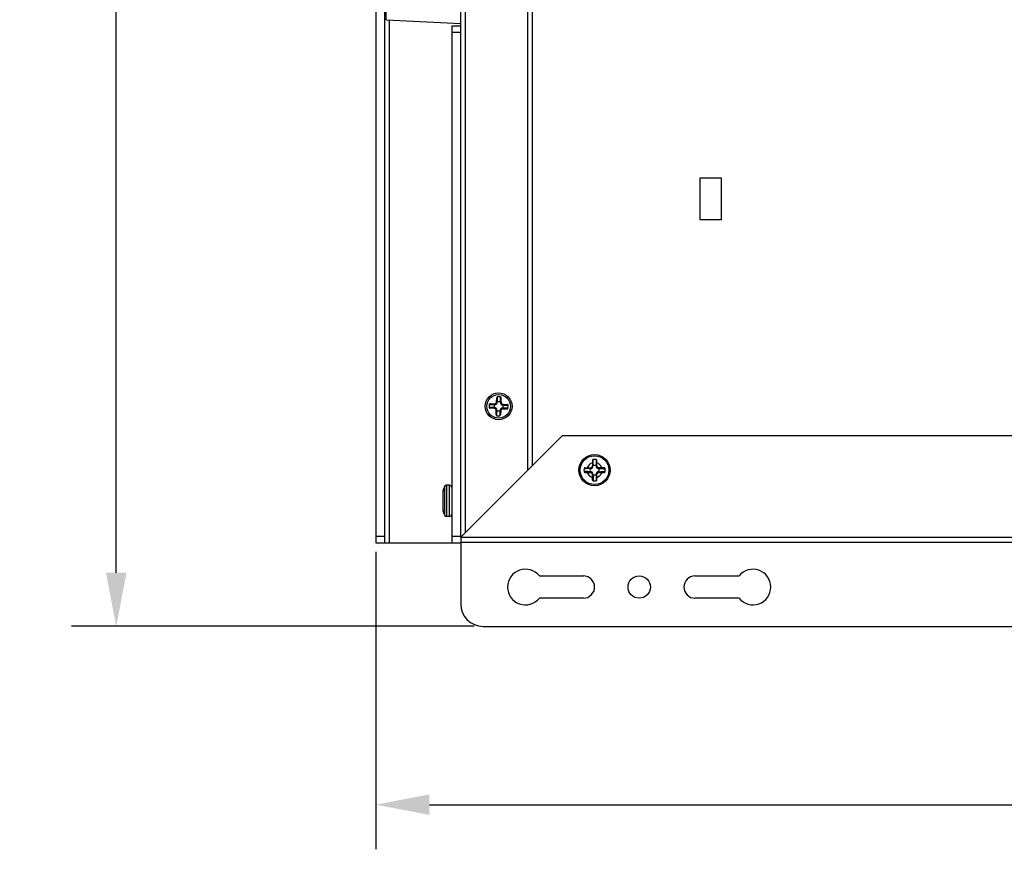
# Model space of a CAD drawing. Header units: millimetres. Extents: x 818 to 1412, y 141 to 561.
# Tile 22 of 86: x 992 to 1048, y 329 to 375. Entities that reach past the tile are written whole.
import ezdxf

# ---------------------------------------------------------------- set-up
doc = ezdxf.new("R2010")
doc.units = ezdxf.units.MM
doc.header["$LTSCALE"] = 61.468
doc.header["$PDMODE"] = 3
doc.header["$PDSIZE"] = 0.3125
doc.layers.get('0').update_dxf_attribs({"linetype": 'CONTINUOUS'})
doc.layers.get('Defpoints').update_dxf_attribs({"linetype": 'CONTINUOUS'})
doc.styles.get("Standard").update_dxf_attribs({"font": 'simfang.ttf'})
doc.dimstyles.new('DIMSTYLE_1', dxfattribs={"dimtxt": 4, "dimasz": 3, "dimexe": 2.5, "dimexo": 0.5, "dimgap": 0.75, "dimtad": 1, "dimlfac": 4, "dimdsep": 46, "dimtxsty": 'STANDARD', "dimblk": '_FILLED', "dimcen": 0.09, "dimclrt": 3, "dimazin": 2, "dimtp": 0.5, "dimtm": 0.5, "dimtfac": 1, "dimtofl": 0, "dimtmove": 0, "dimatfit": 3, "dimldrblk": '_FILLED', "dimfxl": 1, "dimtolj": 1, "dimarcsym": 0})

# ---------------------------------------------------------------- blocks, each defined once
blk = doc.blocks.new('_FILLED')
at = {"color": 0, "linetype": 'ByBlock'}
blk.add_solid([(0, 0), (-1, 0.192), (-1, -0.192)], dxfattribs=at)
blk = doc.blocks.new('*D11')
at = {"color": 0, "lineweight": -2}
for p, q in [((1017.914, 433.647), (995.363, 433.647)), ((997.863, 344.497), (997.863, 430.647)), ((1017.914, 341.497), (995.363, 341.497))]:
    blk.add_line(p, q, dxfattribs=at)
at = {"layer": 'Defpoints', "color": 0}
for p in [(997.863, 433.647), (1018.414, 433.647), (1018.414, 341.497)]:
    blk.add_point(p, dxfattribs=at)
at = {"color": 0, "lineweight": -2, "xscale": 3, "yscale": 3, "zscale": 3}
for p, rotation in [((997.863, 433.647), 90), ((997.863, 341.497), 270)]:
    blk.add_blockref('_FILLED', p, dxfattribs=dict(at, rotation=rotation))
at = {"color": 3, "insert": (995.079, 387.572), "char_height": 4, "attachment_point": 5, "rotation": 90}
blk.add_mtext('\\A1;368.6', dxfattribs=at)
blk = doc.blocks.new('*D12')
at = {"color": 0, "lineweight": -2}
for p, q in [((1099.964, 345.947), (1099.964, 329.005)), ((1012.414, 345.665), (1012.414, 329.005)), ((1015.414, 331.505), (1096.964, 331.505))]:
    blk.add_line(p, q, dxfattribs=at)
at = {"layer": 'Defpoints', "color": 0}
for p in [(1012.414, 346.165), (1099.964, 346.447), (1099.964, 331.505)]:
    blk.add_point(p, dxfattribs=at)
at = {"color": 0, "lineweight": -2, "xscale": 3, "yscale": 3, "zscale": 3, "rotation": 180}
blk.add_blockref('_FILLED', (1012.414, 331.505), dxfattribs=at)
at = {"color": 0, "lineweight": -2, "xscale": 3, "yscale": 3, "zscale": 3}
blk.add_blockref('_FILLED', (1099.964, 331.505), dxfattribs=at)
at = {"color": 3, "insert": (1056.189, 334.29), "char_height": 4, "attachment_point": 5}
blk.add_mtext('\\A1;350.2', dxfattribs=at)

msp = doc.modelspace()

# ---------------------------------------------------------------- linework, layer by layer
at = {"linetype": 'Continuous'}
for p, q in [((1012.4142, 428.9465), (1012.4142, 346.1655)), ((1012.9142, 346.1655), (1012.9142, 428.9465)), ((1017.1642, 346.4965), (1017.1642, 428.6465)), ((1017.4142, 428.3965), (1017.4142, 346.7465)), ((1020.9142, 424.8965), (1020.9142, 350.2465)), ((1021.1642, 424.6465), (1021.1642, 350.4965)), ((1012.9892, 375.4795), (1012.9892, 399.6259)), ((1012.9892, 375.4795), (1017.1642, 375.2607)), ((1013.1642, 375.4704), (1013.1642, 346.1655)), ((1016.6642, 375.1386), (1016.6642, 346.1655)), ((1016.6642, 375.1386), (1017.1642, 375.1386)), ((1017.1642, 374.7636), (1016.6642, 374.7636)), ((1030.58, 364.2718), (1030.58, 366.6213)), ((1030.58, 366.6213), (1031.7484, 366.6213)), ((1031.7484, 366.6213), (1031.7484, 364.2718)), ((1031.7484, 364.2718), (1030.58, 364.2718)), ((1019.1734, 354.0149), (1019.187, 354.2974)), ((1019.2309, 354.3166), (1019.2332, 354.3526)), ((1019.2309, 354.3166), (1019.2332, 354.3526)), ((1019.395, 354.3086), (1019.3962, 354.3447)), ((1019.4231, 354.0027), (1019.4368, 354.2853)), ((1018.7941, 353.7632), (1018.7581, 353.7655)), ((1018.7941, 353.7632), (1018.7581, 353.7655)), ((1018.766, 353.9285), (1018.8021, 353.9273)), ((1019.0958, 353.7057), (1018.8133, 353.7194)), ((1018.8254, 353.9691), (1019.108, 353.9554)), ((1019.06, 353.7425), (1019.0414, 353.7434)), ((1019.0501, 353.9232), (1019.0687, 353.9223)), ((1019.1416, 353.3577), (1019.1553, 353.6403)), ((1019.2102, 354.0507), (1019.2111, 354.0693)), ((1019.3909, 354.0606), (1019.39, 354.042)), ((1019.405, 353.6281), (1019.3914, 353.3457)), ((1019.4704, 353.6876), (1019.753, 353.674)), ((1019.4826, 353.9373), (1019.7651, 353.9237)), ((1019.5283, 353.7199), (1019.5097, 353.7208)), ((1019.5184, 353.9005), (1019.537, 353.8997)), ((1019.8124, 353.7145), (1019.7763, 353.7158)), ((1019.7843, 353.8798), (1019.8203, 353.8776)), ((1019.1822, 353.2983), (1019.1834, 353.3344)), ((1019.1875, 353.5824), (1019.1884, 353.601)), ((1019.3475, 353.3264), (1019.3452, 353.2904)), ((1019.3475, 353.3264), (1019.3452, 353.2904)), ((1019.3682, 353.5924), (1019.3673, 353.5737)), ((1017.1642, 346.4965), (1022.8642, 352.1965)), ((1022.8642, 352.1965), (1093.9642, 352.1965)), ((1024.1263, 350.3715), (1024.4795, 350.3715)), ((1024.4205, 350.3365), (1024.4423, 350.3365)), ((1024.5392, 350.7844), (1024.5392, 350.4312)), ((1024.5742, 350.4685), (1024.5742, 350.4902)), ((1024.7542, 350.4902), (1024.7542, 350.4685)), ((1024.7892, 350.4315), (1024.7892, 350.7844)), ((1025.2021, 350.3715), (1024.8489, 350.3715)), ((1024.8861, 350.3365), (1024.9079, 350.3365)), ((1024.1263, 350.1215), (1024.4795, 350.1215)), ((1024.4423, 350.1565), (1024.4205, 350.1565)), ((1024.5392, 349.7087), (1024.5392, 350.0616)), ((1024.5742, 350.0028), (1024.5742, 350.0246)), ((1024.7542, 350.0246), (1024.7542, 350.0028)), ((1024.7892, 349.7087), (1024.7892, 350.0618)), ((1024.8489, 350.1215), (1025.2021, 350.1215)), ((1024.9079, 350.1565), (1024.8861, 350.1565)), ((1016.251, 349.331), (1016.251, 347.7225)), ((1016.3636, 349.4017), (1016.3636, 347.6518)), ((1016.5392, 349.4017), (1016.3636, 349.4017)), ((1016.5392, 347.6518), (1016.5392, 349.4017)), ((1016.1642, 348.9322), (1016.1642, 348.6517)), ((1016.1757, 349.0787), (1016.1759, 349.0805)), ((1016.1759, 349.0805), (1016.1764, 349.0835)), ((1016.1764, 349.0835), (1016.1781, 349.0945)), ((1016.1781, 349.0945), (1016.1798, 349.1058)), ((1016.1798, 349.1058), (1016.1799, 349.1068)), ((1016.1804, 349.1103), (1016.1805, 349.1107)), ((1016.1805, 349.1107), (1016.1809, 349.1137)), ((1016.1813, 349.1176), (1016.1813, 349.1231)), ((1016.1736, 348.6517), (1016.1642, 348.6517)), ((1016.1642, 348.4017), (1016.1642, 348.1213)), ((1016.1642, 348.4017), (1016.1736, 348.4017)), ((1016.1813, 348.4459), (1016.1813, 348.6076)), ((1016.1759, 347.973), (1016.1757, 347.9748)), ((1016.1764, 347.97), (1016.1759, 347.973)), ((1016.1781, 347.959), (1016.1764, 347.97)), ((1016.1799, 347.9467), (1016.1798, 347.9477)), ((1016.1805, 347.9427), (1016.1804, 347.9432)), ((1016.1813, 347.9304), (1016.1813, 347.9359)), ((1016.5392, 347.6517), (1016.3636, 347.6517)), ((1012.4142, 346.5405), (1012.9142, 346.5405)), ((1016.6642, 346.5405), (1017.1642, 346.5405)), ((1017.1642, 346.4965), (1099.6642, 346.4965)), ((1017.1642, 346.4965), (1017.1642, 342.7465)), ((1012.4142, 346.1655), (1017.1642, 346.1655)), ((1099.6642, 346.1965), (1017.1642, 346.1965)), ((1021.5698, 344.3215), (1024.0392, 344.3215)), ((1030.2892, 344.3215), (1032.7586, 344.3215)), ((1024.0392, 343.0715), (1021.5698, 343.0715)), ((1032.7586, 343.0715), (1030.2892, 343.0715)), ((1018.4142, 341.4965), (1098.4142, 341.4965))]:
    msp.add_line(p, q, dxfattribs=at)
for centre, radius in [((1019.2892, 353.8215), 0.75), ((1019.2892, 353.8215), 0.6625), ((1024.6642, 350.2465), 0.875), ((1024.6642, 350.2465), 0.8043), ((1027.1642, 343.6965), 0.625)]:
    msp.add_circle(centre, radius, dxfattribs=at)
for centre, radius, start, end in [((1019.2892, 353.8215), 0.534, 78.44324, 96.02318), ((1019.2892, 353.8215), 0.534, 168.44294, 186.02317), ((1019.2892, 353.8215), 0.2598, 156.96588, 197.50168), ((1019.0988, 353.7404), 0.0351, 239.74856, 241.12473), ((1019.2081, 354.0119), 0.0351, 149.74847, 151.12466), ((1019.2892, 353.8215), 0.2598, 66.96588, 107.50168), ((1019.4796, 353.9026), 0.0351, 59.74856, 61.12473), ((1019.2892, 353.8215), 0.2598, 336.96588, 17.50168), ((1019.2892, 353.8215), 0.534, 348.44374, 6.02417), ((1019.2892, 353.8215), 0.534, 258.44396, 276.02451), ((1019.2892, 353.8215), 0.2598, 246.96588, 287.50168), ((1019.3703, 353.6311), 0.0351, 329.74847, 331.12467), ((1024.6642, 350.2465), 0.5964, 172.20604, 187.7936), ((1024.6642, 350.2465), 0.4243, 107.13347, 162.86653), ((1024.6642, 350.2465), 0.2598, 159.7321, 200.2679), ((1024.6642, 350.2465), 0.2598, 69.7321, 110.2679), ((1024.6642, 350.2465), 0.5964, 82.20693, 97.79347), ((1024.6642, 350.2465), 0.4243, 17.13347, 72.86653), ((1024.6642, 350.2465), 0.2598, 339.7321, 20.2679), ((1024.6642, 350.2465), 0.5964, 352.20653, 7.79299), ((1024.6642, 350.2465), 0.4243, 197.13347, 252.86653), ((1024.6642, 350.2465), 0.2598, 249.7321, 290.2679), ((1024.6642, 350.2465), 0.4243, 287.13347, 342.86653), ((1017.0392, 348.951), 0.875, 154.26205, 168.66001), ((1016.3636, 349.2767), 0.125, 90, 154.26188), ((1016.5392, 349.2767), 0.125, 0, 90), ((1024.6642, 350.2465), 0.5964, 262.2064, 277.79395), ((1017.1022, 348.9325), 0.938, 174.61361, 180.01602), ((1017.0869, 348.9336), 0.9226, 173.82208, 174.59508), ((1017.0807, 348.9343), 0.9165, 173.21396, 173.8219), ((1017.0716, 348.9354), 0.9073, 171.81264, 173.2153), ((1018.4752, 348.7326), 2.3255, 171.44156, 171.79234), ((1015.5957, 349.1928), 0.5906, 351.62262, 351.96121), ((1017.1022, 348.121), 0.938, 179.98397, 185.38636), ((1017.0869, 348.1199), 0.9227, 185.40492, 186.16312), ((1017.0808, 348.1192), 0.9165, 186.16327, 186.786), ((1017.0717, 348.1181), 0.9073, 186.78468, 188.18727), ((1018.4782, 348.3213), 2.3285, 188.20779, 188.55829), ((1014.2011, 347.653), 2.0006, 8.47134, 8.79859), ((1015.6575, 347.8695), 0.5281, 8.01862, 8.39784), ((1015.9655, 347.9125), 0.2171, 7.22138, 8.01076), ((1017.0392, 348.1024), 0.875, 191.33999, 205.73795), ((1016.3636, 347.7767), 0.125, 205.73812, 270), ((1016.5392, 347.7767), 0.125, 270, 0), ((1020.7892, 343.6965), 1, 38.68219, 321.31781), ((1024.0392, 343.6965), 0.625, 270, 90), ((1030.2892, 343.6965), 0.625, 90, 270), ((1033.5392, 343.6965), 1, 218.68219, 141.31781), ((1018.4142, 342.7465), 1.25, 180, 270)]:
    msp.add_arc(centre, radius, start, end, dxfattribs=at)
for centre, major_axis, ratio, start_param, end_param in [((1019.0251, 353.5818), (0.095, 0.0863), 0.982677, -0.7766612, 0.7766612), ((1019.0494, 354.0856), (-0.0863, 0.095), 0.982677, -3.9182539, -2.3649315), ((1019.529, 353.5574), (-0.0863, 0.095), 0.982677, -0.7766612, 0.7766612), ((1019.5533, 354.0613), (0.095, 0.0863), 0.982677, 2.3649315, 3.9182539), ((1024.4127, 350.498), (0.09, -0.09), 0.9883345, -0.7795313, 0.7795313), ((1024.9157, 350.498), (0.09, 0.09), 0.9883345, 2.3620614, 3.9211239), ((1024.4127, 349.995), (0.09, 0.09), 0.9883345, -0.7795313, 0.7795313), ((1024.9157, 349.995), (0.09, -0.09), 0.9883345, 2.3620614, 3.9211239)]:
    msp.add_ellipse(centre, major_axis=major_axis, ratio=ratio, start_param=start_param, end_param=end_param, dxfattribs=at)
for points, knots in [([(1019.2332, 354.3526), (1019.2267, 354.3519), (1019.214, 354.3476), (1019.1993, 354.3342), (1019.1899, 354.3168), (1019.1874, 354.3039), (1019.187, 354.2974)], [0, 0, 0, 0, 0.2495137, 0.4993952, 0.7495802, 1, 1, 1, 1]), ([(1019.22, 354.1637), (1019.2211, 354.1765), (1019.225, 354.2275), (1019.2284, 354.2785), (1019.2309, 354.3166)], [0, 0, 0, 0, 0.2517513, 1, 1, 1, 1]), ([(1019.391, 354.1544), (1019.3912, 354.1673), (1019.3922, 354.2187), (1019.3937, 354.2702), (1019.395, 354.3086)], [0, 0, 0, 0, 0.2517732, 1, 1, 1, 1]), ([(1019.4368, 354.2853), (1019.4371, 354.2918), (1019.4358, 354.3049), (1019.4281, 354.3232), (1019.4147, 354.3379), (1019.4025, 354.3434), (1019.3962, 354.3447)], [0, 0, 0, 0, 0.2504117, 0.5006647, 0.750567, 1, 1, 1, 1]), ([(1018.7581, 353.7655), (1018.7588, 353.759), (1018.7631, 353.7463), (1018.7765, 353.7316), (1018.7939, 353.7222), (1018.8068, 353.7197), (1018.8133, 353.7194)], [0, 0, 0, 0, 0.2495137, 0.4993952, 0.7495802, 1, 1, 1, 1]), ([(1018.8254, 353.9691), (1018.8189, 353.9694), (1018.8058, 353.9681), (1018.7875, 353.9604), (1018.7728, 353.9471), (1018.7673, 353.9348), (1018.766, 353.9285)], [0, 0, 0, 0, 0.2504116, 0.5006645, 0.7505669, 1, 1, 1, 1]), ([(1018.947, 353.7523), (1018.9342, 353.7534), (1018.8832, 353.7574), (1018.8323, 353.7608), (1018.7941, 353.7632)], [0, 0, 0, 0, 0.2517513, 1, 1, 1, 1]), ([(1018.8021, 353.9273), (1018.8149, 353.9269), (1018.8663, 353.9252), (1018.9177, 353.9239), (1018.9563, 353.9234)], [0, 0, 0, 0, 0.2485784, 1, 1, 1, 1]), ([(1019.0414, 353.7434), (1019.0334, 353.7443), (1019.002, 353.7476), (1018.9705, 353.7504), (1018.947, 353.7523)], [0, 0, 0, 0, 0.2536174, 1, 1, 1, 1]), ([(1018.9563, 353.9234), (1018.9641, 353.9232), (1018.9953, 353.9229), (1019.0266, 353.9228), (1019.0501, 353.9232)], [0, 0, 0, 0, 0.2470529, 1, 1, 1, 1]), ([(1019.0414, 353.7434), (1019.0425, 353.7384), (1019.046, 353.7287), (1019.0551, 353.7167), (1019.067, 353.7088), (1019.076, 353.7067), (1019.0803, 353.7065)], [0, 0, 0, 0, 0.2658335, 0.529359, 0.7760915, 1, 1, 1, 1]), ([(1019.0501, 353.9232), (1019.0517, 353.928), (1019.0561, 353.9373), (1019.0663, 353.9484), (1019.0789, 353.9552), (1019.0881, 353.9564), (1019.0924, 353.9562)], [0, 0, 0, 0, 0.2658315, 0.5293565, 0.7760898, 1, 1, 1, 1]), ([(1019.1884, 353.601), (1019.1892, 353.6166), (1019.1873, 353.6423), (1019.1749, 353.6761), (1019.1573, 353.7018), (1019.1335, 353.7218), (1019.1009, 353.7374), (1019.0756, 353.7417), (1019.06, 353.7425)], [0, 0, 0, 0, 0.2179277, 0.3525224, 0.4999996, 0.6474776, 0.7820725, 1, 1, 1, 1]), ([(1019.06, 353.7425), (1019.0613, 353.7358), (1019.066, 353.7232), (1019.0756, 353.7134), (1019.0812, 353.7101)], [0, 0, 0, 0, 0.5137088, 1, 1, 1, 1]), ([(1019.0687, 353.9223), (1019.0843, 353.9215), (1019.1099, 353.9234), (1019.1438, 353.9358), (1019.1695, 353.9534), (1019.1895, 353.9773), (1019.2051, 354.0098), (1019.2094, 354.0351), (1019.2102, 354.0507)], [0, 0, 0, 0, 0.2179275, 0.3525223, 0.5000006, 0.647478, 0.7820724, 1, 1, 1, 1]), ([(1019.0687, 353.9223), (1019.0701, 353.927), (1019.0741, 353.9361), (1019.0834, 353.9472), (1019.0951, 353.9543), (1019.1038, 353.9556), (1019.1079, 353.9554)], [0, 0, 0, 0, 0.2685637, 0.5334998, 0.7788017, 1, 1, 1, 1]), ([(1019.0819, 353.7097), (1019.083, 353.7091), (1019.0874, 353.707), (1019.0922, 353.7059), (1019.0958, 353.7057)], [0, 0, 0, 0, 0.2625236, 1, 1, 1, 1]), ([(1019.0958, 353.7057), (1019.1023, 353.7054), (1019.1133, 353.704), (1019.129, 353.698), (1019.1422, 353.6882), (1019.1508, 353.6742), (1019.1552, 353.6579), (1019.1556, 353.6469), (1019.1553, 353.6403)], [0, 0, 0, 0, 0.1952129, 0.3251925, 0.4992951, 0.6739739, 0.8043945, 1, 1, 1, 1]), ([(1019.1734, 354.0149), (1019.1731, 354.0084), (1019.1717, 353.9974), (1019.1657, 353.9817), (1019.1559, 353.9685), (1019.1419, 353.9599), (1019.1256, 353.9555), (1019.1145, 353.9551), (1019.108, 353.9554)], [0, 0, 0, 0, 0.195203, 0.3251757, 0.4992667, 0.6739537, 0.8043839, 1, 1, 1, 1]), ([(1019.1875, 353.5824), (1019.1827, 353.584), (1019.1734, 353.5884), (1019.1623, 353.5986), (1019.1555, 353.6113), (1019.1543, 353.6204), (1019.1545, 353.6247)], [0, 0, 0, 0, 0.2658335, 0.529359, 0.7760915, 1, 1, 1, 1]), ([(1019.1884, 353.601), (1019.1837, 353.6024), (1019.1746, 353.6064), (1019.1635, 353.6157), (1019.1564, 353.6274), (1019.1551, 353.6361), (1019.1553, 353.6402)], [0, 0, 0, 0, 0.2685636, 0.5334995, 0.7788015, 1, 1, 1, 1]), ([(1019.1774, 354.0288), (1019.1768, 354.0277), (1019.1747, 354.0233), (1019.1736, 354.0185), (1019.1734, 354.0149)], [0, 0, 0, 0, 0.2625236, 1, 1, 1, 1]), ([(1019.2111, 354.0693), (1019.2061, 354.0682), (1019.1964, 354.0647), (1019.1844, 354.0556), (1019.1764, 354.0437), (1019.1744, 354.0347), (1019.1741, 354.0304)], [0, 0, 0, 0, 0.2658335, 0.529359, 0.7760915, 1, 1, 1, 1]), ([(1019.2102, 354.0507), (1019.2035, 354.0494), (1019.1909, 354.0447), (1019.181, 354.0351), (1019.1778, 354.0296)], [0, 0, 0, 0, 0.5137089, 1, 1, 1, 1]), ([(1019.2111, 354.0693), (1019.212, 354.0773), (1019.2153, 354.1087), (1019.2181, 354.1402), (1019.22, 354.1637)], [0, 0, 0, 0, 0.2536174, 1, 1, 1, 1]), ([(1019.5097, 353.7208), (1019.4941, 353.7215), (1019.4685, 353.7196), (1019.4346, 353.7072), (1019.4089, 353.6896), (1019.3889, 353.6658), (1019.3733, 353.6333), (1019.369, 353.6079), (1019.3682, 353.5924)], [0, 0, 0, 0, 0.2179275, 0.3525223, 0.5000006, 0.647478, 0.7820724, 1, 1, 1, 1]), ([(1019.39, 354.042), (1019.3892, 354.0264), (1019.3911, 354.0008), (1019.4035, 353.9669), (1019.4211, 353.9412), (1019.4449, 353.9213), (1019.4774, 353.9056), (1019.5028, 353.9013), (1019.5184, 353.9005)], [0, 0, 0, 0, 0.2179277, 0.3525224, 0.4999996, 0.6474776, 0.7820725, 1, 1, 1, 1]), ([(1019.39, 354.042), (1019.3947, 354.0406), (1019.4038, 354.0366), (1019.4149, 354.0274), (1019.422, 354.0156), (1019.4233, 354.0069), (1019.4231, 354.0028)], [0, 0, 0, 0, 0.2685636, 0.5334995, 0.7788015, 1, 1, 1, 1]), ([(1019.3909, 354.0606), (1019.3907, 354.0685), (1019.3904, 354.0998), (1019.3907, 354.131), (1019.391, 354.1544)], [0, 0, 0, 0, 0.253591, 1, 1, 1, 1]), ([(1019.3909, 354.0606), (1019.3957, 354.0591), (1019.405, 354.0546), (1019.4161, 354.0444), (1019.4229, 354.0318), (1019.4241, 354.0226), (1019.4239, 354.0183)], [0, 0, 0, 0, 0.2658321, 0.5293572, 0.7760903, 1, 1, 1, 1]), ([(1019.401, 353.6142), (1019.4016, 353.6153), (1019.4037, 353.6197), (1019.4048, 353.6246), (1019.405, 353.6281)], [0, 0, 0, 0, 0.2625236, 1, 1, 1, 1]), ([(1019.405, 353.6281), (1019.4053, 353.6347), (1019.4067, 353.6456), (1019.4127, 353.6614), (1019.4225, 353.6745), (1019.4365, 353.6831), (1019.4528, 353.6875), (1019.4639, 353.6879), (1019.4704, 353.6876)], [0, 0, 0, 0, 0.195203, 0.3251757, 0.4992667, 0.6739537, 0.8043839, 1, 1, 1, 1]), ([(1019.4826, 353.9373), (1019.476, 353.9376), (1019.4651, 353.9391), (1019.4493, 353.945), (1019.4362, 353.9548), (1019.4276, 353.9688), (1019.4232, 353.9851), (1019.4228, 353.9962), (1019.4231, 354.0027)], [0, 0, 0, 0, 0.1952129, 0.3251925, 0.4992951, 0.6739739, 0.8043945, 1, 1, 1, 1]), ([(1019.5097, 353.7208), (1019.5083, 353.716), (1019.5043, 353.707), (1019.495, 353.6958), (1019.4833, 353.6887), (1019.4746, 353.6874), (1019.4705, 353.6876)], [0, 0, 0, 0, 0.2685637, 0.5334998, 0.7788017, 1, 1, 1, 1]), ([(1019.4965, 353.9333), (1019.4954, 353.9339), (1019.491, 353.936), (1019.4862, 353.9371), (1019.4826, 353.9373)], [0, 0, 0, 0, 0.2625236, 1, 1, 1, 1]), ([(1019.5283, 353.7199), (1019.5267, 353.715), (1019.5223, 353.7057), (1019.5121, 353.6946), (1019.4995, 353.6879), (1019.4903, 353.6867), (1019.486, 353.6869)], [0, 0, 0, 0, 0.2658335, 0.529359, 0.7760915, 1, 1, 1, 1]), ([(1019.5184, 353.9005), (1019.5171, 353.9072), (1019.5124, 353.9198), (1019.5028, 353.9297), (1019.4972, 353.9329)], [0, 0, 0, 0, 0.5137088, 1, 1, 1, 1]), ([(1019.537, 353.8997), (1019.5359, 353.9046), (1019.5324, 353.9143), (1019.5233, 353.9263), (1019.5114, 353.9343), (1019.5024, 353.9364), (1019.4981, 353.9366)], [0, 0, 0, 0, 0.2658321, 0.5293573, 0.7760903, 1, 1, 1, 1]), ([(1019.622, 353.7197), (1019.6143, 353.7198), (1019.5831, 353.7202), (1019.5518, 353.7202), (1019.5283, 353.7199)], [0, 0, 0, 0, 0.2470515, 1, 1, 1, 1]), ([(1019.537, 353.8997), (1019.5449, 353.8988), (1019.5764, 353.8954), (1019.6079, 353.8926), (1019.6314, 353.8907)], [0, 0, 0, 0, 0.2536264, 1, 1, 1, 1]), ([(1019.7763, 353.7158), (1019.7635, 353.7162), (1019.7121, 353.7178), (1019.6607, 353.7191), (1019.622, 353.7197)], [0, 0, 0, 0, 0.2485824, 1, 1, 1, 1]), ([(1019.6314, 353.8907), (1019.6442, 353.8897), (1019.6952, 353.8857), (1019.7461, 353.8823), (1019.7843, 353.8798)], [0, 0, 0, 0, 0.2517517, 1, 1, 1, 1]), ([(1019.753, 353.674), (1019.7595, 353.6736), (1019.7726, 353.6749), (1019.7909, 353.6826), (1019.8056, 353.696), (1019.8111, 353.7082), (1019.8124, 353.7145)], [0, 0, 0, 0, 0.2504119, 0.5006652, 0.7505677, 1, 1, 1, 1]), ([(1019.8203, 353.8776), (1019.8196, 353.884), (1019.8152, 353.8967), (1019.8019, 353.9114), (1019.7845, 353.9208), (1019.7715, 353.9234), (1019.7651, 353.9237)], [0, 0, 0, 0, 0.2495133, 0.4993949, 0.74958, 1, 1, 1, 1]), ([(1019.1416, 353.3577), (1019.1413, 353.3512), (1019.1426, 353.3381), (1019.1503, 353.3199), (1019.1636, 353.3052), (1019.1759, 353.2996), (1019.1822, 353.2983)], [0, 0, 0, 0, 0.2504119, 0.5006651, 0.7505675, 1, 1, 1, 1]), ([(1019.1834, 353.3344), (1019.1839, 353.3472), (1019.1855, 353.3986), (1019.1868, 353.45), (1019.1874, 353.4887)], [0, 0, 0, 0, 0.2485824, 1, 1, 1, 1]), ([(1019.1874, 353.4887), (1019.1875, 353.4964), (1019.1879, 353.5276), (1019.1879, 353.5589), (1019.1875, 353.5824)], [0, 0, 0, 0, 0.2470515, 1, 1, 1, 1]), ([(1019.3452, 353.2904), (1019.3517, 353.2911), (1019.3644, 353.2955), (1019.3791, 353.3088), (1019.3885, 353.3262), (1019.391, 353.3392), (1019.3914, 353.3457)], [0, 0, 0, 0, 0.2495132, 0.4993947, 0.74958, 1, 1, 1, 1]), ([(1019.3584, 353.4793), (1019.3573, 353.4665), (1019.3534, 353.4156), (1019.3499, 353.3646), (1019.3475, 353.3264)], [0, 0, 0, 0, 0.2517523, 1, 1, 1, 1]), ([(1019.3673, 353.5737), (1019.3664, 353.5658), (1019.3631, 353.5343), (1019.3603, 353.5028), (1019.3584, 353.4793)], [0, 0, 0, 0, 0.2536132, 1, 1, 1, 1]), ([(1019.3673, 353.5737), (1019.3723, 353.5748), (1019.382, 353.5783), (1019.394, 353.5874), (1019.402, 353.5994), (1019.404, 353.6083), (1019.4042, 353.6126)], [0, 0, 0, 0, 0.2658316, 0.5293567, 0.7760899, 1, 1, 1, 1]), ([(1019.3682, 353.5924), (1019.3749, 353.5937), (1019.3875, 353.5984), (1019.3974, 353.6079), (1019.4006, 353.6135)], [0, 0, 0, 0, 0.5137089, 1, 1, 1, 1]), ([(1024.1263, 350.3715), (1024.1201, 350.3715), (1024.1076, 350.3694), (1024.0909, 350.3603), (1024.0784, 350.3458), (1024.0742, 350.3336), (1024.0733, 350.3274)], [0, 0, 0, 0, 0.2491153, 0.4984795, 0.7488136, 1, 1, 1, 1]), ([(1024.4205, 350.3365), (1024.391, 350.3346), (1024.3325, 350.3321), (1024.2167, 350.3291), (1024.1306, 350.328), (1024.0733, 350.3274)], [0, 0, 0, 0, 0.2555549, 0.5056199, 1, 1, 1, 1]), ([(1024.4205, 350.3365), (1024.4218, 350.3414), (1024.4258, 350.3509), (1024.4355, 350.3625), (1024.4478, 350.3699), (1024.4568, 350.3715), (1024.4611, 350.3715)], [0, 0, 0, 0, 0.2663233, 0.5299847, 0.7765213, 1, 1, 1, 1]), ([(1024.4423, 350.3365), (1024.4575, 350.3365), (1024.4825, 350.3398), (1024.5146, 350.3539), (1024.5385, 350.3722), (1024.5568, 350.3961), (1024.5709, 350.4283), (1024.5742, 350.4532), (1024.5742, 350.4685)], [0, 0, 0, 0, 0.2192758, 0.353612, 0.5000012, 0.6463898, 0.780726, 1, 1, 1, 1]), ([(1024.4423, 350.3365), (1024.4434, 350.3413), (1024.4469, 350.3505), (1024.4555, 350.3621), (1024.4667, 350.3698), (1024.4752, 350.3715), (1024.4793, 350.3715)], [0, 0, 0, 0, 0.2700347, 0.5355223, 0.7801852, 1, 1, 1, 1]), ([(1024.5392, 350.4312), (1024.5392, 350.425), (1024.5382, 350.4146), (1024.5329, 350.3994), (1024.524, 350.3867), (1024.5112, 350.3778), (1024.4961, 350.3725), (1024.4857, 350.3715), (1024.4795, 350.3715)], [0, 0, 0, 0, 0.1947192, 0.3257942, 0.5001501, 0.6743934, 0.8053736, 1, 1, 1, 1]), ([(1024.5833, 350.8374), (1024.5771, 350.8365), (1024.5649, 350.8323), (1024.5504, 350.8198), (1024.5413, 350.8031), (1024.5392, 350.7906), (1024.5392, 350.7844)], [0, 0, 0, 0, 0.2512096, 0.501524, 0.7508628, 1, 1, 1, 1]), ([(1024.5742, 350.4902), (1024.5693, 350.4889), (1024.5598, 350.4849), (1024.5482, 350.4753), (1024.5408, 350.463), (1024.5392, 350.4539), (1024.5392, 350.4496)], [0, 0, 0, 0, 0.2663239, 0.5299856, 0.7765219, 1, 1, 1, 1]), ([(1024.5742, 350.4685), (1024.5694, 350.4673), (1024.5602, 350.4638), (1024.5486, 350.4552), (1024.541, 350.444), (1024.5392, 350.4355), (1024.5392, 350.4315)], [0, 0, 0, 0, 0.2700345, 0.535522, 0.7801849, 1, 1, 1, 1]), ([(1024.5742, 350.4902), (1024.5761, 350.5198), (1024.5786, 350.5782), (1024.5816, 350.694), (1024.5827, 350.7801), (1024.5833, 350.8374)], [0, 0, 0, 0, 0.2555544, 0.505619, 1, 1, 1, 1]), ([(1024.7892, 350.7844), (1024.7892, 350.7906), (1024.7871, 350.8031), (1024.778, 350.8198), (1024.7634, 350.8323), (1024.7513, 350.8365), (1024.7451, 350.8374)], [0, 0, 0, 0, 0.2491106, 0.4984704, 0.7488147, 1, 1, 1, 1]), ([(1024.7451, 350.8374), (1024.7457, 350.7801), (1024.7468, 350.694), (1024.7498, 350.5782), (1024.7523, 350.5198), (1024.7542, 350.4902)], [0, 0, 0, 0, 0.4943817, 0.7444459, 1, 1, 1, 1]), ([(1024.7542, 350.4902), (1024.7591, 350.4889), (1024.7686, 350.4849), (1024.7802, 350.4753), (1024.7876, 350.463), (1024.7892, 350.4539), (1024.7892, 350.4496)], [0, 0, 0, 0, 0.2663245, 0.5299863, 0.7765224, 1, 1, 1, 1]), ([(1024.7542, 350.4685), (1024.7542, 350.4532), (1024.7575, 350.4283), (1024.7716, 350.3961), (1024.7899, 350.3722), (1024.8138, 350.3539), (1024.8459, 350.3398), (1024.8709, 350.3365), (1024.8861, 350.3365)], [0, 0, 0, 0, 0.2192747, 0.3536109, 0.5000009, 0.6463904, 0.780726, 1, 1, 1, 1]), ([(1024.7542, 350.4685), (1024.759, 350.4673), (1024.7682, 350.4638), (1024.7798, 350.4552), (1024.7874, 350.444), (1024.7892, 350.4355), (1024.7892, 350.4315)], [0, 0, 0, 0, 0.2700342, 0.5355214, 0.7801845, 1, 1, 1, 1]), ([(1024.8489, 350.3715), (1024.8427, 350.3715), (1024.8322, 350.3725), (1024.817, 350.3778), (1024.8042, 350.3868), (1024.7953, 350.3997), (1024.7902, 350.4148), (1024.7892, 350.4253), (1024.7892, 350.4315)], [0, 0, 0, 0, 0.1950329, 0.3265391, 0.5015586, 0.6753759, 0.8058854, 1, 1, 1, 1]), ([(1024.8861, 350.3365), (1024.885, 350.3413), (1024.8815, 350.3505), (1024.8729, 350.3621), (1024.8617, 350.3698), (1024.8531, 350.3715), (1024.8491, 350.3715)], [0, 0, 0, 0, 0.2700346, 0.5355222, 0.7801851, 1, 1, 1, 1]), ([(1024.9079, 350.3365), (1024.9066, 350.3414), (1024.9026, 350.3509), (1024.8929, 350.3625), (1024.8806, 350.3699), (1024.8716, 350.3715), (1024.8673, 350.3715)], [0, 0, 0, 0, 0.2663246, 0.5299864, 0.7765225, 1, 1, 1, 1]), ([(1024.9079, 350.3365), (1024.9374, 350.3346), (1024.9959, 350.3321), (1025.1116, 350.3291), (1025.1978, 350.328), (1025.255, 350.3274)], [0, 0, 0, 0, 0.255554, 0.5056181, 1, 1, 1, 1]), ([(1025.255, 350.3274), (1025.2542, 350.3336), (1025.25, 350.3458), (1025.2375, 350.3603), (1025.2208, 350.3694), (1025.2083, 350.3715), (1025.2021, 350.3715)], [0, 0, 0, 0, 0.2512116, 0.5015187, 0.7508625, 1, 1, 1, 1]), ([(1024.4205, 350.1565), (1024.391, 350.1584), (1024.3325, 350.1609), (1024.2167, 350.1639), (1024.1306, 350.165), (1024.0733, 350.1656)], [0, 0, 0, 0, 0.2555542, 0.505619, 1, 1, 1, 1]), ([(1024.0733, 350.1656), (1024.0742, 350.1594), (1024.0784, 350.1473), (1024.0909, 350.1328), (1024.1076, 350.1236), (1024.1201, 350.1215), (1024.1263, 350.1215)], [0, 0, 0, 0, 0.2512116, 0.5015178, 0.7508622, 1, 1, 1, 1]), ([(1024.4205, 350.1565), (1024.4218, 350.1516), (1024.4258, 350.1421), (1024.4355, 350.1305), (1024.4478, 350.1232), (1024.4568, 350.1215), (1024.4611, 350.1215)], [0, 0, 0, 0, 0.2663237, 0.5299853, 0.7765217, 1, 1, 1, 1]), ([(1024.4423, 350.1565), (1024.4434, 350.1517), (1024.4469, 350.1425), (1024.4555, 350.1309), (1024.4667, 350.1233), (1024.4752, 350.1215), (1024.4793, 350.1215)], [0, 0, 0, 0, 0.2700346, 0.5355222, 0.7801851, 1, 1, 1, 1]), ([(1024.5742, 350.0246), (1024.5742, 350.0399), (1024.5709, 350.0648), (1024.5568, 350.0969), (1024.5385, 350.1208), (1024.5146, 350.1391), (1024.4825, 350.1532), (1024.4575, 350.1565), (1024.4423, 350.1565)], [0, 0, 0, 0, 0.2192747, 0.3536109, 0.5000009, 0.6463904, 0.780726, 1, 1, 1, 1]), ([(1024.4795, 350.1215), (1024.4857, 350.1215), (1024.4962, 350.1205), (1024.5114, 350.1152), (1024.5242, 350.1062), (1024.5331, 350.0933), (1024.5382, 350.0782), (1024.5392, 350.0678), (1024.5392, 350.0616)], [0, 0, 0, 0, 0.1950329, 0.3265391, 0.5015586, 0.6753759, 0.8058854, 1, 1, 1, 1]), ([(1024.5742, 350.0246), (1024.5694, 350.0257), (1024.5602, 350.0292), (1024.5486, 350.0378), (1024.541, 350.049), (1024.5392, 350.0576), (1024.5392, 350.0616)], [0, 0, 0, 0, 0.2700342, 0.5355214, 0.7801845, 1, 1, 1, 1]), ([(1024.5742, 350.0028), (1024.5693, 350.0041), (1024.5598, 350.0081), (1024.5482, 350.0178), (1024.5408, 350.0301), (1024.5392, 350.0391), (1024.5392, 350.0434)], [0, 0, 0, 0, 0.2663237, 0.5299854, 0.7765217, 1, 1, 1, 1]), ([(1024.5742, 350.0028), (1024.5761, 349.9733), (1024.5786, 349.9148), (1024.5816, 349.7991), (1024.5827, 349.7129), (1024.5833, 349.6557)], [0, 0, 0, 0, 0.2555542, 0.505619, 1, 1, 1, 1]), ([(1024.7542, 350.0028), (1024.7523, 349.9733), (1024.7498, 349.9148), (1024.7468, 349.7991), (1024.7457, 349.7129), (1024.7451, 349.6557)], [0, 0, 0, 0, 0.2555546, 0.5056196, 1, 1, 1, 1]), ([(1024.8861, 350.1565), (1024.8709, 350.1565), (1024.8459, 350.1532), (1024.8138, 350.1391), (1024.7899, 350.1208), (1024.7716, 350.0969), (1024.7575, 350.0648), (1024.7542, 350.0399), (1024.7542, 350.0246)], [0, 0, 0, 0, 0.2192758, 0.353612, 0.5000012, 0.6463898, 0.780726, 1, 1, 1, 1]), ([(1024.7542, 350.0246), (1024.759, 350.0257), (1024.7682, 350.0292), (1024.7798, 350.0378), (1024.7874, 350.049), (1024.7892, 350.0576), (1024.7892, 350.0616)], [0, 0, 0, 0, 0.2700345, 0.535522, 0.7801849, 1, 1, 1, 1]), ([(1024.7542, 350.0028), (1024.7591, 350.0041), (1024.7686, 350.0081), (1024.7802, 350.0178), (1024.7876, 350.0301), (1024.7892, 350.0391), (1024.7892, 350.0434)], [0, 0, 0, 0, 0.2663233, 0.5299847, 0.7765213, 1, 1, 1, 1]), ([(1024.7892, 350.0618), (1024.7892, 350.068), (1024.7902, 350.0785), (1024.7955, 350.0936), (1024.8044, 350.1064), (1024.8172, 350.1153), (1024.8323, 350.1205), (1024.8427, 350.1215), (1024.8489, 350.1215)], [0, 0, 0, 0, 0.1947192, 0.3257942, 0.5001501, 0.6743934, 0.8053736, 1, 1, 1, 1]), ([(1024.8861, 350.1565), (1024.885, 350.1517), (1024.8815, 350.1425), (1024.8729, 350.1309), (1024.8617, 350.1233), (1024.8531, 350.1215), (1024.8491, 350.1215)], [0, 0, 0, 0, 0.2700347, 0.5355223, 0.7801852, 1, 1, 1, 1]), ([(1024.9079, 350.1565), (1024.9066, 350.1516), (1024.9026, 350.1421), (1024.8929, 350.1305), (1024.8806, 350.1232), (1024.8716, 350.1215), (1024.8673, 350.1215)], [0, 0, 0, 0, 0.2663239, 0.5299856, 0.7765219, 1, 1, 1, 1]), ([(1024.9079, 350.1565), (1024.9374, 350.1584), (1024.9959, 350.1609), (1025.1116, 350.1639), (1025.1978, 350.165), (1025.255, 350.1656)], [0, 0, 0, 0, 0.2555544, 0.505619, 1, 1, 1, 1]), ([(1025.2021, 350.1215), (1025.2083, 350.1215), (1025.2208, 350.1236), (1025.2375, 350.1328), (1025.25, 350.1473), (1025.2542, 350.1594), (1025.255, 350.1656)], [0, 0, 0, 0, 0.2491152, 0.4984789, 0.7488136, 1, 1, 1, 1]), ([(1024.5392, 349.7087), (1024.5392, 349.7024), (1024.5413, 349.6899), (1024.5504, 349.6732), (1024.5649, 349.6607), (1024.5771, 349.6565), (1024.5833, 349.6557)], [0, 0, 0, 0, 0.2491106, 0.498471, 0.7488147, 1, 1, 1, 1]), ([(1024.7451, 349.6557), (1024.7513, 349.6565), (1024.7635, 349.6607), (1024.778, 349.6732), (1024.7871, 349.6899), (1024.7892, 349.7024), (1024.7892, 349.7087)], [0, 0, 0, 0, 0.2512095, 0.5015232, 0.7508626, 1, 1, 1, 1]), ([(1016.1809, 349.1137), (1016.181, 349.1141), (1016.1811, 349.1154), (1016.1813, 349.1167), (1016.1813, 349.1176)], [0, 0, 0, 0, 0.3436965, 1, 1, 1, 1]), ([(1016.1813, 348.6076), (1016.1813, 348.6135), (1016.1809, 348.6243), (1016.1794, 348.638), (1016.1773, 348.6467), (1016.1754, 348.6507), (1016.1741, 348.6517), (1016.1736, 348.6517)], [0, 0, 0, 0, 0.388859, 0.7025127, 0.9072126, 0.9657382, 1, 1, 1, 1]), ([(1016.1736, 348.4017), (1016.1741, 348.4017), (1016.1754, 348.4027), (1016.1773, 348.4068), (1016.1794, 348.4155), (1016.1809, 348.4292), (1016.1813, 348.4399), (1016.1813, 348.4459)], [0, 0, 0, 0, 0.034256, 0.0927679, 0.2974745, 0.6111687, 1, 1, 1, 1]), ([(1016.1813, 347.9359), (1016.1813, 347.9361), (1016.1812, 347.9374), (1016.181, 347.9387), (1016.1809, 347.9398)], [0, 0, 0, 0, 0.1545568, 1, 1, 1, 1])]:
    msp.add_open_spline(points, degree=3, knots=knots, dxfattribs=at)

# ---------------------------------------------------------------- dimensions: what is measured, and where the dimension line sits
at = {"color": 3}
dim = msp.add_linear_dim(base=(997.8634, 433.6465), p1=(1018.4142, 341.4965), p2=(1018.4142, 433.6465), angle=90, dimstyle='DIMSTYLE_1', dxfattribs=at)
dim.commit()
dim.dimension.update_dxf_attribs({"geometry": '*D11', "text_midpoint": (995.0792, 387.5715)})
dim = msp.add_linear_dim(base=(1099.9642, 331.5055), p1=(1012.4142, 346.1655), p2=(1099.9642, 346.4465), dimstyle='DIMSTYLE_1', dxfattribs=at)
dim.commit()
dim.dimension.update_dxf_attribs({"geometry": '*D12', "text_midpoint": (1056.1892, 334.2897)})

doc.saveas('drawing.dxf')
